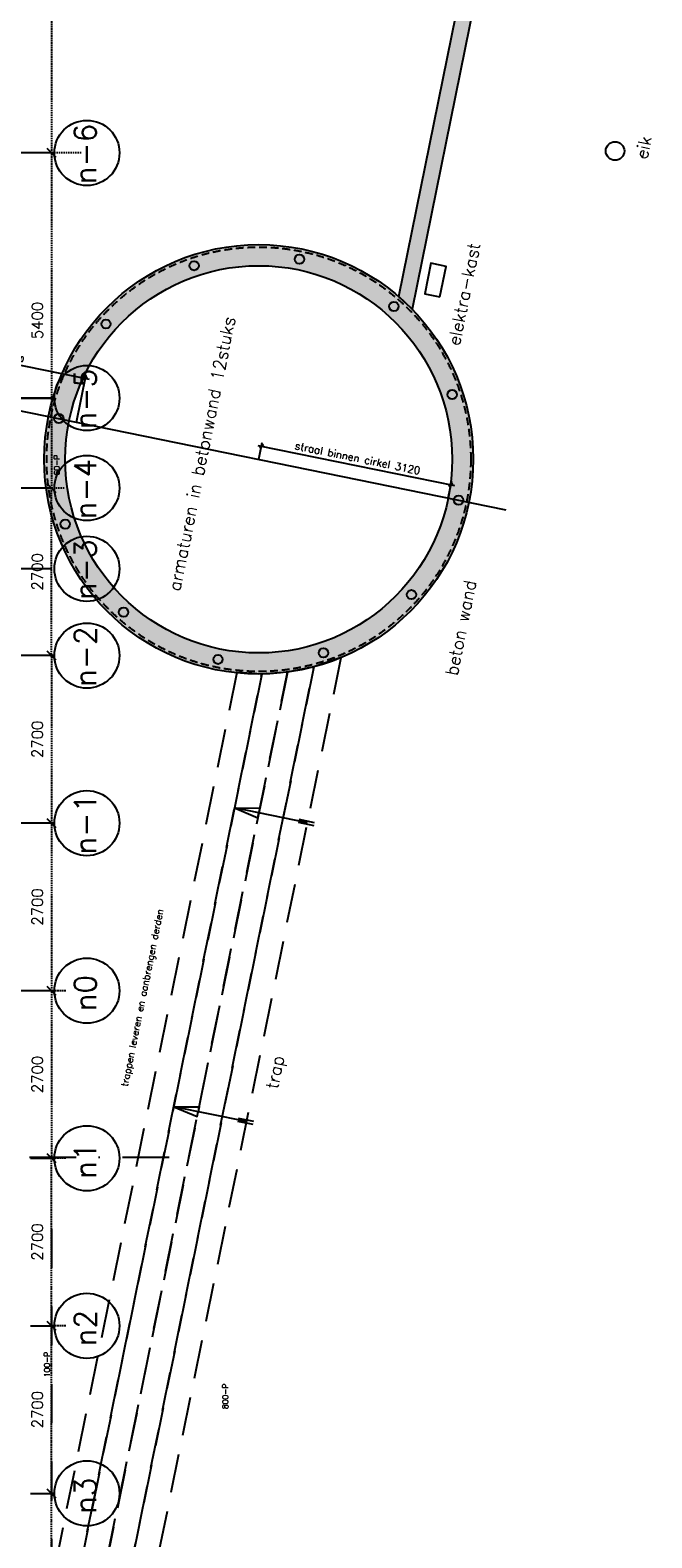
# Model space of a CAD drawing. Extents: x -33344 to 2055880, y -64816 to 121260.
# Tile 115 of 133: x 54439 to 64467, y 60730 to 85026. Entities that reach past the tile are written whole.
import ezdxf

# ---------------------------------------------------------------- set-up
doc = ezdxf.new("R2010")
doc.units = 0
doc.header["$LTSCALE"] = 50
doc.header["$MEASUREMENT"] = 0
doc.header["$PDMODE"] = 3
doc.header["$PDSIZE"] = 0.1
for name, pattern in [('DASHDOT', [1, 0.5, -0.25, 0, -0.25]), ('DASHED', [0.75, 0.5, -0.25]), ('HIDDEN', [0.375, 0.25, -0.125]), ('HIDDEN2', [0.1875, 0.125, -0.0625]), ('HIDDENX2', [0.75, 0.5, -0.25]), ('STRAM_0WT$0$DASHDOT', [25, 12.5, -6.25, 0, -6.25]), ('STRAM_0WT$1$DASHDOT', [25, 12.5, -6.25, 0, -6.25])]:
    doc.linetypes.add(name, pattern=pattern)
doc.layers.get('0').update_dxf_attribs({"linetype": 'CONTINUOUS'})
doc.layers.get('DEFPOINTS').update_dxf_attribs({"linetype": 'CONTINUOUS'})
for name, color, linetype in [('_BRANDCOMPART', 6, 'DASHDOT'), ('_DETAILNUMMERSTEKST', 4, 'CONTINUOUS'), ('A--L$1A-_RASTER_NR_11', 191, 'CONTINUOUS'), ('A--L28DC1_KONSTR', 1, 'HIDDEN'), ('A--M$1A-_F123-', 1, 'CONTINUOUS'), ('PLEIN', 7, 'CONTINUOUS'), ('STRAM_0WT$0$A--L$7A-_STRA0', 1, 'STRAM_0WT$1$DASHDOT'), ('STRAM_0WT$0$A--L$7A-_STRAM', 1, 'STRAM_0WT$0$DASHDOT'), ('STRAM_0WT$0$A--L$7A1-_STR0', 1, 'CONTINUOUS'), ('STRAM_0WT$0$A--L$7A1-_STRA', 1, 'CONTINUOUS'), ('STRAM_0WT$0$A--L$7A3-_STR0', 3, 'CONTINUOUS'), ('STRAM_0WT$0$A--L$7A3-_STRA', 3, 'CONTINUOUS'), ('STRAM_0WT$0$A--T$7A8-_STRA', 8, 'STRAM_0WT$0$DASHDOT'), ('STRAM_0WT$1$A--M$1A-_F123-', 1, 'CONTINUOUS'), ('TEKST_KOZIJNMERK', 2, 'CONTINUOUS'), ('XREF', 7, 'CONTINUOUS')]:
    doc.layers.add(name, color=color, linetype=linetype)
doc.styles.add('ALFA-0_25', font='ROMANS')
doc.styles.add('HIEMSTRA', font='romans.shx')
doc.styles.add('STRAM_0WT$0$HIEMSTRA', font='romans.shx')
doc.styles.add('STRAM_0WT$1$HIEMSTRA', font='romans.shx')
doc.dimstyles.get("Standard").update_dxf_attribs({"dimscale": 30, "dimtxt": 2.5, "dimasz": 2, "dimexe": 2, "dimexo": 0, "dimgap": 2, "dimtad": 1, "dimdec": 0, "dimzin": 0, "dimtxsty": 'HIEMSTRA', "dimblk1": 'OBLIQUE', "dimblk2": 'OBLIQUE', "dimsah": 1, "dimcen": -3, "dimdle": 2, "dimclrd": 2, "dimclre": 2, "dimclrt": 3, "dimazin": 3, "dimtfac": 1, "dimtofl": 0, "dimtmove": 0, "dimatfit": 3, "dimtvp": 0.833333, "dimtolj": 1, "dimtzin": 0})
doc.dimstyles.new('STANDARD$0', dxfattribs={"dimscale": 30, "dimtxt": 2.5, "dimasz": 2, "dimexe": 2, "dimexo": 0, "dimgap": 2, "dimtad": 1, "dimdec": 0, "dimzin": 0, "dimtxsty": 'ALFA-0_25', "dimblk1": 'OBLIQUE', "dimblk2": 'OBLIQUE', "dimsah": 1, "dimcen": -3, "dimdle": 2, "dimclrd": 1, "dimclre": 1, "dimclrt": 2, "dimazin": 3, "dimtfac": 0.666667, "dimtofl": 0, "dimtmove": 0, "dimatfit": 3, "dimtvp": 0.833333, "dimtolj": 1, "dimtzin": 0})
doc.dimstyles.new('STRAM_0WT$0$STANDARD', dxfattribs={"dimscale": 70, "dimtxt": 2.5, "dimasz": 2, "dimexe": 0.3, "dimexo": 0.3, "dimgap": 2, "dimtad": 1, "dimdec": 0, "dimzin": 0, "dimtxsty": 'STRAM_0WT$1$HIEMSTRA', "dimblk1": 'STRAM_0WT$0$_OBLIQUE', "dimblk2": 'STRAM_0WT$0$_OBLIQUE', "dimsah": 1, "dimcen": -0.09, "dimdle": 0.3, "dimclrd": 1, "dimclre": 1, "dimclrt": 4, "dimazin": 3, "dimtfac": 1, "dimtdec": 4, "dimtix": 1, "dimtofl": 0, "dimtmove": 0, "dimatfit": 3, "dimtvp": 625, "dimtolj": 1, "dimtzin": 0})

# ---------------------------------------------------------------- blocks, each defined once
blk = doc.blocks.new('_OBLIQUE')
at = {"color": 0, "linetype": 'BYBLOCK'}
blk.add_line((-0.5, -0.5), (0.5, 0.5), dxfattribs=at)
blk = doc.blocks.new('*D302')
at = {"layer": 'A--M$1A-_F123-', "color": 2}
blk.add_arc((47894, 77647), 4844, 180, 187.1049, dxfattribs=at)
at = {"layer": 'DEFPOINTS', "color": 0}
for p in [(53554, 78352), (35694, 77647), (54789, 77647), (43054, 77447), (41110, 76801)]:
    blk.add_point(p, dxfattribs=at)
at = {"layer": 'A--M$1A-_F123-', "color": 2, "xscale": 60, "yscale": 60, "zscale": 60}
for p, rotation in [((43050, 77647), 89.9999861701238), ((43087, 77048), 277.1048592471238)]:
    blk.add_blockref('_OBLIQUE', p, dxfattribs=dict(at, rotation=rotation))
at = {"layer": 'A--M$1A-_F123-', "color": 3, "insert": (43157, 77353), "char_height": 75, "attachment_point": 5, "rotation": 273.5524, "style": 'HIEMSTRA'}
blk.add_mtext('\\A1;7°', dxfattribs=at)
blk = doc.blocks.new('*D436')
at = {"layer": 'A--M$1A-_F123-', "color": 2, "linetype": 'CONTINUOUS'}
blk.add_arc((44032, 69547), 1101, 127.2037, 180, dxfattribs=at)
at = {"layer": 'DEFPOINTS', "color": 0, "linetype": 'CONTINUOUS'}
for p in [(42485, 71584), (43132, 70181), (35694, 69547), (54792, 69547), (44201, 69324)]:
    blk.add_point(p, dxfattribs=at)
at = {"layer": 'A--M$1A-_F123-', "color": 2, "linetype": 'CONTINUOUS', "xscale": 60, "yscale": 60, "zscale": 60}
for p, rotation in [((43366, 70424), 37.20374143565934), ((42931, 69547), 269.999999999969)]:
    blk.add_blockref('_OBLIQUE', p, dxfattribs=dict(at, rotation=rotation))
at = {"layer": 'A--M$1A-_F123-', "color": 3, "linetype": 'CONTINUOUS', "insert": (42958, 70080), "char_height": 75, "attachment_point": 5, "rotation": 63.6019, "style": 'HIEMSTRA'}
blk.add_mtext('\\A1;53°', dxfattribs=at)
blk = doc.blocks.new('STRAM_0WT$0$_OBLIQUE')
at = {"color": 0, "linetype": 'BYBLOCK'}
blk.add_line((-0.5, -0.5), (0.5, 0.5), dxfattribs=at)
blk = doc.blocks.new('*D1857')
at = {"color": 1, "linetype": 'BYBLOCK'}
for p, q in [((-20988, 56200), (-21038, 56200)), ((-21017, 56221), (-21017, 50779)), ((-20988, 50800), (-21038, 50800))]:
    blk.add_line(p, q, dxfattribs=at)
at = {"layer": 'DEFPOINTS', "color": 0, "linetype": 'BYBLOCK'}
for p in [(-20967, 56200), (-21017, 50800), (-20967, 50800)]:
    blk.add_point(p, dxfattribs=at)
at = {"color": 1, "linetype": 'BYBLOCK', "xscale": 140, "yscale": 140, "zscale": 140}
for p, rotation in [((-21017, 56200), 90), ((-21017, 50800), 270)]:
    blk.add_blockref('STRAM_0WT$0$_OBLIQUE', p, dxfattribs=dict(at, rotation=rotation))
at = {"color": 4, "linetype": 'BYBLOCK', "insert": (-21245, 53500), "char_height": 175, "attachment_point": 5, "rotation": 90, "style": 'STRAM_0WT$1$HIEMSTRA'}
blk.add_mtext('\\A1;5400', dxfattribs=at)
blk = doc.blocks.new('*D1858')
at = {"color": 1, "linetype": 'BYBLOCK'}
for p, q in [((-20537, 50800), (-21038, 50800)), ((-21017, 50821), (-21017, 45379)), ((-20810, 45400), (-21038, 45400))]:
    blk.add_line(p, q, dxfattribs=at)
at = {"layer": 'DEFPOINTS', "color": 0, "linetype": 'BYBLOCK'}
for p in [(-20516, 50800), (-21017, 45400), (-20789, 45400)]:
    blk.add_point(p, dxfattribs=at)
at = {"color": 1, "linetype": 'BYBLOCK', "xscale": 140, "yscale": 140, "zscale": 140}
for p, rotation in [((-21017, 50800), 90), ((-21017, 45400), 270)]:
    blk.add_blockref('STRAM_0WT$0$_OBLIQUE', p, dxfattribs=dict(at, rotation=rotation))
at = {"color": 4, "linetype": 'BYBLOCK', "insert": (-21245, 48100), "char_height": 175, "attachment_point": 5, "rotation": 90, "style": 'STRAM_0WT$1$HIEMSTRA'}
blk.add_mtext('\\A1;5400', dxfattribs=at)
blk = doc.blocks.new('*D1860')
at = {"color": 1, "linetype": 'BYBLOCK'}
for p, q in [((-21038, 42700), (-21038, 42700)), ((-21017, 42721), (-21017, 39979)), ((-20996, 40000), (-20996, 40000))]:
    blk.add_line(p, q, dxfattribs=at)
at = {"layer": 'DEFPOINTS', "color": 0, "linetype": 'BYBLOCK'}
for p in [(-21017, 42700), (-21017, 40000), (-21017, 40000)]:
    blk.add_point(p, dxfattribs=at)
at = {"color": 1, "linetype": 'BYBLOCK', "xscale": 140, "yscale": 140, "zscale": 140}
for p, rotation in [((-21017, 42700), 90), ((-21017, 40000), 270)]:
    blk.add_blockref('STRAM_0WT$0$_OBLIQUE', p, dxfattribs=dict(at, rotation=rotation))
at = {"color": 4, "linetype": 'BYBLOCK', "insert": (-21245, 41350), "char_height": 175, "attachment_point": 5, "rotation": 90, "style": 'STRAM_0WT$1$HIEMSTRA'}
blk.add_mtext('\\A1;2700', dxfattribs=at)
blk = doc.blocks.new('*D1861')
at = {"color": 1, "linetype": 'BYBLOCK'}
for p, q in [((-20988, 40000), (-21038, 40000)), ((-21017, 40021), (-21017, 37279)), ((-20988, 37300), (-21038, 37300))]:
    blk.add_line(p, q, dxfattribs=at)
at = {"layer": 'DEFPOINTS', "color": 0, "linetype": 'BYBLOCK'}
for p in [(-20967, 40000), (-21017, 37300), (-20967, 37300)]:
    blk.add_point(p, dxfattribs=at)
at = {"color": 1, "linetype": 'BYBLOCK', "xscale": 140, "yscale": 140, "zscale": 140}
for p, rotation in [((-21017, 40000), 90), ((-21017, 37300), 270)]:
    blk.add_blockref('STRAM_0WT$0$_OBLIQUE', p, dxfattribs=dict(at, rotation=rotation))
at = {"color": 4, "linetype": 'BYBLOCK', "insert": (-21245, 38650), "char_height": 175, "attachment_point": 5, "rotation": 90, "style": 'STRAM_0WT$1$HIEMSTRA'}
blk.add_mtext('\\A1;2700', dxfattribs=at)
blk = doc.blocks.new('*D1862')
at = {"color": 1, "linetype": 'BYBLOCK'}
for p, q in [((-20788, 37300), (-21038, 37300)), ((-21017, 37321), (-21017, 34579)), ((-20788, 34600), (-21038, 34600))]:
    blk.add_line(p, q, dxfattribs=at)
at = {"layer": 'DEFPOINTS', "color": 0, "linetype": 'BYBLOCK'}
for p in [(-20767, 37300), (-21017, 34600), (-20767, 34600)]:
    blk.add_point(p, dxfattribs=at)
at = {"color": 1, "linetype": 'BYBLOCK', "xscale": 140, "yscale": 140, "zscale": 140}
for p, rotation in [((-21017, 37300), 90), ((-21017, 34600), 270)]:
    blk.add_blockref('STRAM_0WT$0$_OBLIQUE', p, dxfattribs=dict(at, rotation=rotation))
at = {"color": 4, "linetype": 'BYBLOCK', "insert": (-21245, 35950), "char_height": 175, "attachment_point": 5, "rotation": 90, "style": 'STRAM_0WT$1$HIEMSTRA'}
blk.add_mtext('\\A1;2700', dxfattribs=at)
blk = doc.blocks.new('*D1863')
at = {"color": 1, "linetype": 'BYBLOCK'}
for p, q in [((-21017, 26479), (-21017, 29221)), ((-20996, 29200), (-20996, 29200)), ((-21038, 26500), (-21038, 26500))]:
    blk.add_line(p, q, dxfattribs=at)
at = {"layer": 'DEFPOINTS', "color": 0, "linetype": 'BYBLOCK'}
for p in [(-21017, 29200), (-21017, 29200), (-21017, 26500)]:
    blk.add_point(p, dxfattribs=at)
at = {"color": 1, "linetype": 'BYBLOCK', "xscale": 140, "yscale": 140, "zscale": 140}
for p, rotation in [((-21017, 29200), 90), ((-21017, 26500), 270)]:
    blk.add_blockref('STRAM_0WT$0$_OBLIQUE', p, dxfattribs=dict(at, rotation=rotation))
at = {"color": 4, "linetype": 'BYBLOCK', "insert": (-21245, 27850), "char_height": 175, "attachment_point": 5, "rotation": 90, "style": 'STRAM_0WT$1$HIEMSTRA'}
blk.add_mtext('\\A1;2700', dxfattribs=at)
blk = doc.blocks.new('*D1864')
at = {"color": 1, "linetype": 'BYBLOCK'}
for p, q in [((-20988, 31900), (-21038, 31900)), ((-21017, 29179), (-21017, 31921)), ((-20988, 29200), (-21038, 29200))]:
    blk.add_line(p, q, dxfattribs=at)
at = {"layer": 'DEFPOINTS', "color": 0, "linetype": 'BYBLOCK'}
for p in [(-21017, 31900), (-20967, 31900), (-20967, 29200)]:
    blk.add_point(p, dxfattribs=at)
at = {"color": 1, "linetype": 'BYBLOCK', "xscale": 140, "yscale": 140, "zscale": 140}
for p, rotation in [((-21017, 31900), 90), ((-21017, 29200), 270)]:
    blk.add_blockref('STRAM_0WT$0$_OBLIQUE', p, dxfattribs=dict(at, rotation=rotation))
at = {"color": 4, "linetype": 'BYBLOCK', "insert": (-21245, 30550), "char_height": 175, "attachment_point": 5, "rotation": 90, "style": 'STRAM_0WT$1$HIEMSTRA'}
blk.add_mtext('\\A1;2700', dxfattribs=at)
blk = doc.blocks.new('*D1865')
at = {"color": 1, "linetype": 'BYBLOCK'}
for p, q in [((-20788, 34600), (-21038, 34600)), ((-21017, 31879), (-21017, 34621)), ((-20788, 31900), (-21038, 31900))]:
    blk.add_line(p, q, dxfattribs=at)
at = {"layer": 'DEFPOINTS', "color": 0, "linetype": 'BYBLOCK'}
for p in [(-21017, 34600), (-20767, 34600), (-20767, 31900)]:
    blk.add_point(p, dxfattribs=at)
at = {"color": 1, "linetype": 'BYBLOCK', "xscale": 140, "yscale": 140, "zscale": 140}
for p, rotation in [((-21017, 34600), 90), ((-21017, 31900), 270)]:
    blk.add_blockref('STRAM_0WT$0$_OBLIQUE', p, dxfattribs=dict(at, rotation=rotation))
at = {"color": 4, "linetype": 'BYBLOCK', "insert": (-21245, 33250), "char_height": 175, "attachment_point": 5, "rotation": 90, "style": 'STRAM_0WT$1$HIEMSTRA'}
blk.add_mtext('\\A1;2700', dxfattribs=at)
blk = doc.blocks.new('*D1916')
at = {"color": 1, "linetype": 'BYBLOCK'}
for p, q in [((-21017, 42679), (-21017, 45421)), ((-21017, 45400), (-20996, 45400)), ((-21017, 42700), (-20996, 42700))]:
    blk.add_line(p, q, dxfattribs=at)
at = {"layer": 'DEFPOINTS', "color": 0, "linetype": 'BYBLOCK'}
for p in [(-21038, 45400), (-21017, 45400), (-21038, 42700)]:
    blk.add_point(p, dxfattribs=at)
at = {"color": 1, "linetype": 'BYBLOCK', "xscale": 140, "yscale": 140, "zscale": 140}
for p, rotation in [((-21017, 45400), 90), ((-21017, 42700), 270)]:
    blk.add_blockref('STRAM_0WT$0$_OBLIQUE', p, dxfattribs=dict(at, rotation=rotation))
at = {"color": 4, "linetype": 'BYBLOCK', "insert": (-21245, 44050), "char_height": 175, "attachment_point": 5, "rotation": 90, "style": 'STRAM_0WT$1$HIEMSTRA'}
blk.add_mtext('\\A1;2700', dxfattribs=at)
blk = doc.blocks.new('*D1944')
at = {"layer": 'DEFPOINTS', "color": 0}
for p in [(-24633, 35073), (-36077, 32360), (-39925, 31900), (-20830, 31900), (-39925, 31762)]:
    blk.add_point(p, dxfattribs=at)
at = {"layer": 'STRAM_0WT$1$A--M$1A-_F123-', "color": 1}
blk.add_arc((-39290, 31900), 3245, 0, 12.2171, dxfattribs=at)
at = {"layer": 'STRAM_0WT$1$A--M$1A-_F123-', "color": 1, "xscale": 140, "yscale": 140, "zscale": 140}
for p, rotation in [((-36118, 32587), 102.2170765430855), ((-36045, 31900), 270)]:
    blk.add_blockref('STRAM_0WT$0$_OBLIQUE', p, dxfattribs=dict(at, rotation=rotation))
at = {"layer": 'STRAM_0WT$1$A--M$1A-_F123-', "color": 4, "insert": (-35837, 31728), "char_height": 175, "attachment_point": 5, "rotation": 87.1431, "style": 'STRAM_0WT$1$HIEMSTRA'}
blk.add_mtext('\\A1;12.22°', dxfattribs=at)
blk = doc.blocks.new('*D1593')
at = {"layer": 'DEFPOINTS', "color": 0, "linetype": 'CONTINUOUS'}
for p in [(55331, 79416), (52913, 79172), (55187, 78709)]:
    blk.add_point(p, dxfattribs=at)
at = {"layer": 'PLEIN', "color": 1, "linetype": 'CONTINUOUS'}
for p, q in [((52913, 79172), (53070, 79938)), ((52999, 79891), (55390, 79404)), ((55187, 78709), (55343, 79475))]:
    blk.add_line(p, q, dxfattribs=at)
at = {"layer": 'PLEIN', "color": 1, "linetype": 'CONTINUOUS', "xscale": 60, "yscale": 60, "zscale": 60}
for p, rotation in [((53058, 79879), 168.4862903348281), ((55331, 79416), 348.486290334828)]:
    blk.add_blockref('_OBLIQUE', p, dxfattribs=dict(at, rotation=rotation))
at = {"layer": 'PLEIN', "color": 2, "linetype": 'CONTINUOUS', "insert": (54214, 79743), "char_height": 75, "attachment_point": 5, "rotation": 348.4863, "style": 'ALFA-0_25'}
blk.add_mtext('\\A1;2320', dxfattribs=at)
blk = doc.blocks.new('A$C44AA6D3C')
at = {"layer": 'STRAM_0WT$0$A--L$7A-_STRAM'}
blk.add_line((-19661, 0), (-566, 0), dxfattribs=at)
at = {"layer": 'STRAM_0WT$0$A--L$7A1-_STRA'}
blk.add_circle((0, 0), 525, dxfattribs=at)
at = {"layer": 'STRAM_0WT$0$A--L$7A3-_STRA', "style": 'STRAM_0WT$0$HIEMSTRA'}
blk.add_text('n3', height=350, rotation=90, dxfattribs=at).set_placement((147, -330))
blk = doc.blocks.new('*D1611')
at = {"layer": 'DEFPOINTS', "color": 0, "linetype": 'CONTINUOUS'}
for p in [(58126, 78110), (61227, 77699), (61184, 77487)]:
    blk.add_point(p, dxfattribs=at)
at = {"layer": 'PLEIN', "color": 1, "linetype": 'CONTINUOUS'}
for p, q in [((58111, 78334), (61286, 77687)), ((58126, 78110), (58182, 78381)), ((61184, 77487), (61239, 77758))]:
    blk.add_line(p, q, dxfattribs=at)
at = {"layer": 'PLEIN', "color": 1, "linetype": 'CONTINUOUS', "xscale": 60, "yscale": 60, "zscale": 60}
for p, rotation in [((58170, 78322), 168.4862903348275), ((61227, 77699), 348.4862903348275)]:
    blk.add_blockref('_OBLIQUE', p, dxfattribs=dict(at, rotation=rotation))
at = {"layer": 'PLEIN', "color": 2, "linetype": 'CONTINUOUS', "insert": (59722, 78128), "char_height": 120, "attachment_point": 5, "rotation": 348.4863, "style": 'ALFA-0_25'}
blk.add_mtext('\\A1;straal binnen cirkel 3120', dxfattribs=at)
blk = doc.blocks.new('STRAM_0WT')
at = {"layer": 'STRAM_0WT$0$A--L$7A-_STRA0'}
for p, q in [((-20830.441, 50799.999), (-39925.329, 50800.004)), ((-20789.004, 46850.002), (-39925.329, 46850.002)), ((-20830.441, 45399.999), (-39925.329, 45400.003)), ((-20830.441, 44099.557), (-39925.329, 44099.56)), ((-20789.004, 42699.999), (-39925.329, 42700.003)), ((-20830.441, 39999.998), (-39925.329, 40000.004)), ((-20827.564, 37300), (-39925.329, 37300)), ((-39925.329, 34600), (-20830.441, 34600)), ((-39925.329, 31900), (-20830.441, 31900)), ((-39925.329, 29200), (-20830.441, 29200))]:
    blk.add_line(p, q, dxfattribs=at)
at = {"layer": 'STRAM_0WT$0$A--L$7A1-_STR0'}
for centre in [(-20264.007, 50800), (-20264.004, 46850.002), (-20264.009, 45399.999), (-20264.008, 44099.557), (-20264.009, 42699.999), (-20264.011, 39999.998), (-20264.007, 37300), (-20264.007, 34600), (-20264.007, 31900), (-20264.007, 29200)]:
    blk.add_circle(centre, 525, dxfattribs=at)
at = {"layer": 'STRAM_0WT$0$A--L$7A3-_STR0', "style": 'STRAM_0WT$1$HIEMSTRA'}
for s, p in [('n-6', (-20116.559, 50296.131)), ('n-5', (-20116.556, 46346.133)), ('n-4', (-20116.56, 44896.13)), ('n-3', (-20116.56, 43595.688)), ('n-2', (-20116.561, 42196.13)), ('n-1', (-20116.562, 39496.129)), ('n0', (-20116.559, 36969.899)), ('n1', (-20116.559, 34269.899)), ('n2', (-20116.559, 31569.899)), ('n3', (-20116.559, 28869.899))]:
    blk.add_text(s, height=350, rotation=90, dxfattribs=at).set_placement(p)
at = {"layer": 'STRAM_0WT$1$A--M$1A-_F123-', "linetype": 'CONTINUOUS'}
for base, p1, p2, picture, middle in [((-20836.185, 50799.999), (-20786.04, 56199.999), (-20786.185, 50799.999), '*D1857', (-21063.685, 53499.999)), ((-20836.185, 45399.999), (-20334.73, 50799.999), (-20607.846, 45399.999), '*D1858', (-21063.685, 48099.999)), ((-20836.185, 39999.999), (-20836.185, 42699.999), (-20836.186, 39999.999), '*D1860', (-21063.685, 41349.999)), ((-20836.185, 37300), (-20786.039, 39999.999), (-20786.039, 37300), '*D1861', (-21063.685, 38649.999)), ((-20836.185, 34600), (-20585.457, 37300), (-20585.457, 34600), '*D1862', (-21063.685, 35950)), ((-20836.185, 34600), (-20585.457, 31900), (-20585.457, 34600), '*D1865', (-21063.685, 33250)), ((-20836.185, 31900), (-20786.039, 29200.001), (-20786.039, 31900), '*D1864', (-21063.685, 30550.001)), ((-20836.185, 29200.001), (-20836.185, 26500.001), (-20836.186, 29200.001), '*D1863', (-21063.685, 27850.001))]:
    dim = blk.add_linear_dim(base=base, p1=p1, p2=p2, angle=90, dimstyle='STRAM_0WT$0$STANDARD', dxfattribs=at)
    dim.commit()
    dim.dimension.update_dxf_attribs({"geometry": picture, "text_midpoint": middle, "insert": (181.162, 0)})
at = {"layer": 'STRAM_0WT$1$A--M$1A-_F123-'}
dim = blk.add_linear_dim(base=(-20836.185, 45400), p1=(-20857.185, 42699.999), p2=(-20857.185, 45400), angle=90, dimstyle='STRAM_0WT$0$STANDARD', dxfattribs=at)
dim.commit()
dim.dimension.update_dxf_attribs({"geometry": '*D1916', "text_midpoint": (-21063.685, 44049.999), "insert": (181.162, 0)})
dim = blk.add_angular_dim_2l(base=(-36077.43, 32359.766), line1=((-39925.329, 31762.425), (-24633.28, 35073.454)), line2=((-39925.329, 31900), (-20830.441, 31900)), dimstyle='STRAM_0WT$0$STANDARD', override={"dimdec": 2, "dimadec": 2}, dxfattribs=at)
dim.commit()
dim.dimension.update_dxf_attribs({"geometry": '*D1944', "text_midpoint": (-35836.914, 31727.683), "dimtype": 130})

msp = doc.modelspace()

# ---------------------------------------------------------------- hatches: boundary and pattern name
at = {"layer": 'PLEIN', "linetype": 'CONTINUOUS'}
msp.add_hatch(color=21, dxfattribs=at).paths.add_polyline_path([(60599.2, 80530.1), (60385, 80731.1), (61312.7, 85284.8), (51925.9, 87196.2), (51975.7, 87441.9), (61607.5, 85479.9), (60599.2, 80530.1)])
h = msp.add_hatch(color=21, dxfattribs=at)
edge = h.paths.add_edge_path()
edge.add_arc((58126.4, 78109.9), 3460, 90, 450)
edge = h.paths.add_edge_path(flags=16)
edge.add_arc((58126.4, 78109.9), 3120, 90, 450)

# ---------------------------------------------------------------- linework, layer by layer
at = {"layer": '_BRANDCOMPART', "ltscale": 30}
msp.add_lwpolyline([(36335.9, 67455.7), (36329.5, 64587.4), (46929.7, 66867.9), (57386.6, 66865.7)], dxfattribs=at)
at = {"layer": 'A--L$1A-_RASTER_NR_11', "color": 0, "linetype": 'CONTINUOUS'}
msp.add_line((48247.8, 79096.9), (54783.2, 79096.9), dxfattribs=at)
at = {"layer": 'A--L28DC1_KONSTR', "color": 2, "linetype": 'CONTINUOUS'}
msp.add_lwpolyline([(61048, 80729.3), (61147.8, 81219.2), (60902.9, 81269.1), (60803.1, 80779.2)], close=True, dxfattribs=at)
at = {"layer": 'A--L28DC1_KONSTR', "color": 2, "linetype": 'HIDDEN2', "ltscale": 100}
for points in [[(51779.5, 55035.9), (55405.6, 55035.9), (59455.4, 74915.4), (59016.8, 74767.7), (55078.9, 55435.9), (55078.9, 55435.9), (51779.5, 55435.9)], [(51779.5, 56235.9), (54425.4, 56235.9), (58176.4, 74650.3), (57772.9, 74673.1), (54098.7, 56635.9), (54098.7, 56635.9), (51629.5, 56635.9), (51629.5, 56535.9)], [(51779.5, 55435.9), (55078.9, 55435.9), (59016.8, 74767.7), (58591.3, 74681.3), (54752.1, 55835.9), (54752.1, 55835.9), (51779.5, 55835.9)], [(51779.5, 55835.9), (54752.1, 55835.9), (58591.3, 74681.3), (58176.4, 74650.3), (54425.4, 56235.9), (54425.4, 56235.9), (51779.5, 56235.9)]]:
    msp.add_lwpolyline(points, dxfattribs=at)
at = {"layer": 'A--L28DC1_KONSTR', "color": 1, "linetype": 'CONTINUOUS'}
for points in [[(58912.7, 72252.7), (57736.8, 72492.2), (58144.6, 72490.1), (58128.8, 72412.4)], [(58912.7, 72252.7), (57736.8, 72492.2), (58113, 72334.8), (58128.8, 72412.4)], [(59018.5, 72205.7), (58768.8, 72256.5)], [(59028.5, 72254.7), (58778.8, 72305.5)], [(57931.7, 67437), (56755.9, 67676.5), (57163.6, 67674.3), (57147.8, 67596.6)], [(57931.7, 67437), (56755.9, 67676.5), (57132, 67519), (57147.8, 67596.6)], [(58037.5, 67389.9), (57787.8, 67440.8)], [(58047.5, 67438.9), (57797.8, 67489.7)]]:
    msp.add_lwpolyline(points, dxfattribs=at)
at = {"layer": 'A--L28DC1_KONSTR', "color": 4, "linetype": 'CONTINUOUS'}
for centre in [(58783.2, 81333.7), (57083.3, 81230.2), (60307.1, 80573.5), (55662.9, 80290.6), (61246.7, 79153.1), (54902.6, 78766.7), (61350.2, 77453.2), (55006.2, 77066.8), (60589.9, 75929.3), (55945.8, 75646.4), (57469.7, 74886.2), (59169.6, 74989.7)]:
    msp.add_circle(centre, 75, dxfattribs=at)
at = {"layer": 'PLEIN', "color": 1, "linetype": 'CONTINUOUS'}
msp.add_line((52913.5, 79171.8), (62113.1, 77297.9), dxfattribs=at)
at = {"layer": 'PLEIN', "color": 3, "linetype": 'CONTINUOUS'}
msp.add_lwpolyline([(60599.2, 80530.1), (60385, 80731.1), (61312.7, 85284.8), (51925.9, 87196.2), (51975.7, 87441.9), (61607.5, 85479.9), (60599.2, 80530.1)], close=True, dxfattribs=at)
at = {"layer": 'PLEIN', "color": 3}
msp.add_circle((63873.8, 83078.5), 150, dxfattribs=at)
at = {"layer": 'PLEIN', "color": 3, "linetype": 'CONTINUOUS'}
for radius in [3460, 3120]:
    msp.add_circle((58126.4, 78109.9), radius, dxfattribs=at)
at = {"layer": 'PLEIN', "color": 1, "linetype": 'HIDDENX2', "ltscale": 5}
msp.add_circle((58126.4, 78109.9), 3420, dxfattribs=at)
at = {"layer": 'STRAM_0WT$0$A--T$7A8-_STRA', "color": 8}
msp.add_line((54784.5, 65708.4), (54784.5, 44332.8), dxfattribs=at)

# ---------------------------------------------------------------- block references
at = {"layer": 'A--L28DC1_KONSTR', "color": 0, "linetype": 'CONTINUOUS'}
msp.add_blockref('A$C44AA6D3C', (55355.4, 61446.9), dxfattribs=at)
at = {"layer": 'XREF', "linetype": 'DASHED', "ltscale": 20}
msp.add_blockref('STRAM_0WT', (75619.4, 32246.9), dxfattribs=at)

# ---------------------------------------------------------------- texts
at = {"layer": '_DETAILNUMMERSTEKST', "color": 3, "style": 'HIEMSTRA'}
msp.add_text('trappen leveren en aanbrengen derden', height=110, rotation=78.55508, dxfattribs=at).set_placement((56013.3, 67997.1))
at = {"layer": 'PLEIN', "style": 'HIEMSTRA'}
for s, p in [('eik', (64393.3, 82933.8)), ('elektra-kast', (61368.6, 79930.5)), ('armaturen in betonwand 12stuks', (56859.1, 75975)), ('beton wand', (61329.8, 74612.2)), ('trap', (58433.7, 67951.2))]:
    msp.add_text(s, height=200, rotation=78.56785, dxfattribs=at).set_placement(p)
at = {"layer": 'TEKST_KOZIJNMERK', "style": 'HIEMSTRA'}
for s, p in [('60-P', (54914.8, 77849.6)), ('100-P', (54757.2, 63318.2)), ('800-P', (57633.5, 62804.6))]:
    msp.add_text(s, height=90, rotation=90, dxfattribs=at).set_placement(p)

# ---------------------------------------------------------------- dimensions: what is measured, and where the dimension line sits
at = {"layer": 'A--M$1A-_F123-'}
dim = msp.add_angular_dim_2l(base=(43054.2, 77446.7), line1=((54789, 77646.9), (35694.1, 77646.9)), line2=((53554.3, 78352.3), (41109.6, 76801.2)), dimstyle='STANDARD', dxfattribs=at)
dim.commit()
dim.dimension.update_dxf_attribs({"geometry": '*D302', "text_midpoint": (43156.7, 77352.7)})
at = {"layer": 'A--M$1A-_F123-', "linetype": 'CONTINUOUS'}
dim = msp.add_angular_dim_2l(base=(43132.1, 70181.4), line1=((42485.2, 71584.1), (44201, 69324)), line2=((54791.8, 69546.9), (35694.1, 69546.9)), dimstyle='STANDARD', dxfattribs=at)
dim.commit()
dim.dimension.update_dxf_attribs({"geometry": '*D436', "text_midpoint": (42958.3, 70079.7)})
at = {"layer": 'PLEIN', "linetype": 'CONTINUOUS'}
dim = msp.add_aligned_dim(p1=(52913.5, 79171.8), p2=(55186.8, 78708.8), distance=722.2, dimstyle='STANDARD$0', dxfattribs=at)
dim.commit()
dim.dimension.update_dxf_attribs({"geometry": '*D1593', "text_midpoint": (54213.7, 79743.5)})
dim = msp.add_aligned_dim(p1=(58126.4, 78109.9), p2=(61183.6, 77487.2), distance=216.2, text='straal binnen cirkel <>', dimstyle='STANDARD$0', override={"dimtxt": 4}, dxfattribs=at)
dim.commit()
dim.dimension.update_dxf_attribs({"geometry": '*D1611', "text_midpoint": (59722.1, 78128)})

doc.saveas('drawing.dxf')
